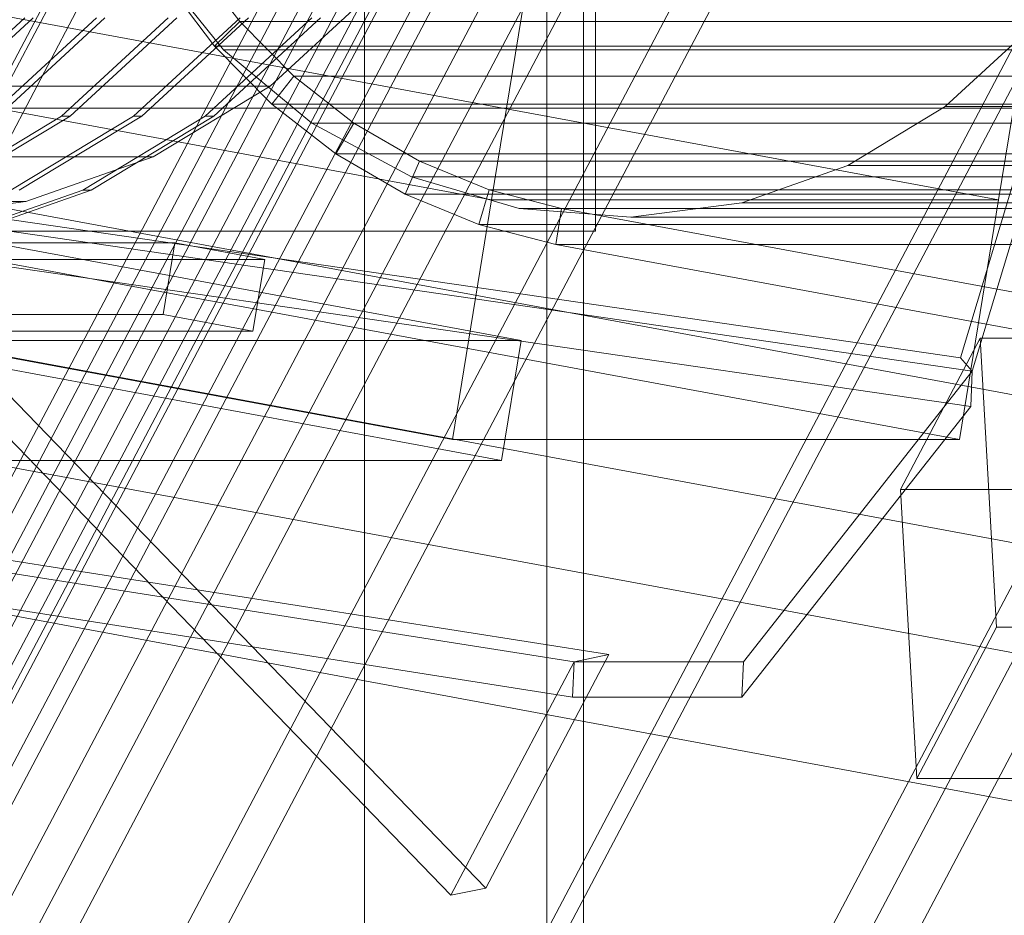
# Model space of a CAD drawing. Header units: millimetres. Extents: x -4395 to 65662, y -65530 to 6847.
# Tile 139 of 256: x -1443 to -1362, y -35566 to -35493. Entities that reach past the tile are written whole.
import ezdxf

# ---------------------------------------------------------------- set-up
doc = ezdxf.new("R2010")
doc.units = ezdxf.units.MM
for name, color, linetype, lineweight in [('COTAS_O', 1, 'Continuous', 0), ('frontal_C03', 7, 'Continuous', 0), ('frontal_C06', 7, 'Continuous', 0), ('frontal_C07', 7, 'Continuous', 0), ('frontal_fines-r33-C07-receiver', 7, 'Continuous', 0), ('frontal_secador', 7, 'Continuous', 0)]:
    doc.layers.add(name, color=color, linetype=linetype, lineweight=lineweight)
doc.dimstyles.new('R19_100', dxfattribs={"dimtxt": 250, "dimasz": 150, "dimexe": 150, "dimexo": 80, "dimgap": 100, "dimtad": 1, "dimtih": 1, "dimtoh": 1, "dimdsep": 46, "dimcen": 0.09, "dimadec": 0, "dimazin": 0, "dimtfac": 1, "dimtdec": 4, "dimtofl": 0, "dimtmove": 0, "dimatfit": 3, "dimfxl": 1, "dimtolj": 1, "dimtzin": 0, "dimarcsym": 0})

# ---------------------------------------------------------------- blocks, each defined once
blk = doc.blocks.new('DIM_R33_45')
at = {"layer": 'COTAS_O'}
for p, q in [((-1850, -34800), (-1850, -35500)), ((-150, -34800), (-150, -35500)), ((-1850, -35500), (-1700, -35455)), ((-150, -35500), (-300, -35455)), ((-150, -35500), (-1850, -35500)), ((-1850, -35500), (-1700, -35545)), ((-150, -35500), (-300, -35545))]:
    blk.add_line(p, q, dxfattribs=at)
blk.add_text('1700 O', height=250, rotation=180, dxfattribs=at).set_placement((-1000, -35600))
blk = doc.blocks.new('DIM_R33_48')
at = {"layer": 'COTAS_O'}
for p, q in [((-1480, -33670), (-780, -33670)), ((-780, -33670), (-825, -33820)), ((-780, -36000), (-780, -33670)), ((-780, -33670), (-735, -33820)), ((-780, -36000), (-825, -35850)), ((-780, -36000), (-735, -35850)), ((-1480, -36000), (-780, -36000))]:
    blk.add_line(p, q, dxfattribs=at)
blk.add_text('2330 O', height=250, rotation=90, dxfattribs=at).set_placement((-880, -34835))
blk = doc.blocks.new('DIM_R33_49')
at = {"layer": 'COTAS_O'}
for p, q in [((-1480, -35300), (-1330, -35255)), ((490, -35300), (340, -35255)), ((-1480, -36000), (-1480, -35300)), ((-1480, -35300), (490, -35300)), ((-1480, -35300), (-1330, -35345)), ((490, -35300), (340, -35345)), ((490, -36000), (490, -35300))]:
    blk.add_line(p, q, dxfattribs=at)
blk.add_text('1970 O', height=250, dxfattribs=at).set_placement((-495, -35200))
blk = doc.blocks.new('DIM_R33_50')
at = {"layer": 'COTAS_O'}
for p, q in [((-1400, -33000), (-700, -33000)), ((-700, -33000), (-745, -33150)), ((-700, -36000), (-700, -33000)), ((-700, -33000), (-655, -33150)), ((-700, -36000), (-745, -35850)), ((-700, -36000), (-655, -35850)), ((-1400, -36000), (-700, -36000))]:
    blk.add_line(p, q, dxfattribs=at)
blk.add_text('3000 O', height=250, rotation=90, dxfattribs=at).set_placement((-800, -34500))
blk = doc.blocks.new('DIM_R33_51')
at = {"layer": 'COTAS_O'}
for p, q in [((-1400, -35300), (-1250, -35255)), ((1400, -35300), (1250, -35255)), ((-1400, -36000), (-1400, -35300)), ((-1400, -35300), (1400, -35300)), ((-1400, -35300), (-1250, -35345)), ((1400, -35300), (1250, -35345)), ((1400, -36000), (1400, -35300))]:
    blk.add_line(p, q, dxfattribs=at)
blk.add_text('2800 O', height=250, dxfattribs=at).set_placement((0, -35200))

msp = doc.modelspace()

# ---------------------------------------------------------------- linework, layer by layer
at = {"layer": 'frontal_C03'}
for p, q in [((-1415, -33068.391), (-1415, -35724.97)), ((-1415, -35728.898), (-1415, -33072.319)), ((-1396, -35510.132), (-1396, -35394.245)), ((-1396, -35510.132), (-1396, -35483.755)), ((-1476, -35510.132), (-1396, -35510.132))]:
    msp.add_line(p, q, dxfattribs=at)
at = {"layer": 'frontal_C06'}
for p, q in [((-1386.899, -35399.183), (-1404.548, -35507.561)), ((-1362.871, -35507.561), (-1345.222, -35399.183)), ((-1340.891, -35548.653), (-1691.981, -35483.636)), ((-1577.367, -35483.636), (-1226.277, -35548.653)), ((-1404.548, -35507.561), (-1524.658, -35485.318)), ((-1482.98, -35485.318), (-1362.871, -35507.561)), ((-1426.589, -35495.208), (-1432.591, -35487.785)), ((-1429.118, -35487.785), (-1425.267, -35492.875)), ((-1427.336, -35494.907), (-1431.418, -35489.512)), ((-1414.421, -35490.526), (-1422.774, -35498.207)), ((-1451.718, -35500.66), (-1442.947, -35492.595)), ((-1442.253, -35492.595), (-1451.023, -35500.66)), ((-1445.814, -35500.66), (-1437.043, -35492.595)), ((-1436.348, -35492.595), (-1445.119, -35500.66)), ((-1439.909, -35500.66), (-1431.139, -35492.595)), ((-1430.444, -35492.595), (-1439.215, -35500.66)), ((-1434.005, -35500.66), (-1425.234, -35492.595)), ((-1424.54, -35492.595), (-1433.31, -35500.66)), ((-1428.1, -35500.66), (-1419.33, -35492.595)), ((-1418.635, -35492.595), (-1427.406, -35500.66)), ((-1540.711, -35493.46), (-1402.123, -35519.124)), ((-1427.336, -35494.907), (-1425.267, -35492.875)), ((-1425.267, -35492.875), (-1420.826, -35497.385)), ((-1425.267, -35492.875), (-1303.707, -35492.875)), ((-1360.299, -35493.482), (-1367.26, -35499.883)), ((-1422.628, -35499.688), (-1427.336, -35494.907)), ((-1305.776, -35494.907), (-1427.336, -35494.907)), ((-1693.906, -35495.459), (-1342.817, -35560.476)), ((-1228.203, -35560.476), (-1579.293, -35495.459)), ((-1419.343, -35501.239), (-1426.589, -35495.208)), ((-1298.082, -35495.208), (-1426.589, -35495.208)), ((-1422.628, -35499.688), (-1420.826, -35497.385)), ((-1420.826, -35497.385), (-1415.87, -35501.239)), ((-1420.826, -35497.385), (-1299.266, -35497.385)), ((-1481.817, -35498.207), (-1422.774, -35498.207)), ((-1422.774, -35498.207), (-1432.371, -35504.003)), ((-1417.375, -35503.773), (-1422.628, -35499.688)), ((-1301.068, -35499.688), (-1422.628, -35499.688)), ((-1367.26, -35499.883), (-1375.258, -35504.713)), ((-1238.754, -35499.883), (-1367.26, -35499.883)), ((-1449.987, -35506.746), (-1439.909, -35500.66)), ((-1439.215, -35500.66), (-1449.292, -35506.746)), ((-1444.082, -35506.746), (-1434.005, -35500.66)), ((-1433.31, -35500.66), (-1443.388, -35506.746)), ((-1439.909, -35500.66), (-1439.215, -35500.66)), ((-1438.178, -35506.746), (-1428.1, -35500.66)), ((-1427.406, -35500.66), (-1437.483, -35506.746)), ((-1434.005, -35500.66), (-1433.31, -35500.66)), ((-1428.1, -35500.66), (-1427.406, -35500.66)), ((-1411.134, -35505.647), (-1419.343, -35501.239)), ((-1290.837, -35501.239), (-1419.343, -35501.239)), ((-1417.375, -35503.773), (-1415.87, -35501.239)), ((-1415.87, -35501.239), (-1410.485, -35504.37)), ((-1415.87, -35501.239), (-1294.31, -35501.239)), ((-1403.728, -35528.977), (-1542.316, -35503.313)), ((-1491.415, -35504.003), (-1432.371, -35504.003)), ((-1432.371, -35504.003), (-1442.845, -35507.691)), ((-1411.668, -35507.092), (-1417.375, -35503.773)), ((-1295.815, -35503.773), (-1417.375, -35503.773)), ((-1411.668, -35507.092), (-1410.485, -35504.37)), ((-1410.485, -35504.37), (-1404.763, -35506.725)), ((-1410.485, -35504.37), (-1288.925, -35504.37)), ((-1375.258, -35504.713), (-1383.986, -35507.787)), ((-1246.752, -35504.713), (-1375.258, -35504.713)), ((-1527.867, -35505.023), (-1407.757, -35527.266)), ((-1366.08, -35527.266), (-1486.189, -35505.023)), ((-1402.275, -35508.263), (-1411.134, -35505.647)), ((-1282.627, -35505.647), (-1411.134, -35505.647)), ((-1449.175, -35510.619), (-1438.178, -35506.746)), ((-1437.483, -35506.746), (-1448.481, -35510.619)), ((-1438.178, -35506.746), (-1437.483, -35506.746)), ((-1405.602, -35509.588), (-1411.668, -35507.092)), ((-1290.108, -35507.092), (-1411.668, -35507.092)), ((-1405.602, -35509.588), (-1404.763, -35506.725)), ((-1404.763, -35506.725), (-1398.802, -35508.263)), ((-1404.763, -35506.725), (-1283.203, -35506.725)), ((-1501.889, -35507.691), (-1442.845, -35507.691)), ((-1442.845, -35507.691), (-1453.792, -35509.13)), ((-1404.548, -35507.561), (-1407.757, -35527.266)), ((-1362.871, -35507.561), (-1404.548, -35507.561)), ((-1383.986, -35507.787), (-1393.109, -35508.985)), ((-1255.48, -35507.787), (-1383.986, -35507.787)), ((-1366.08, -35527.266), (-1362.871, -35507.561)), ((-1393.109, -35508.985), (-1402.275, -35508.263)), ((-1273.769, -35508.263), (-1402.275, -35508.263)), ((-1399.284, -35511.218), (-1398.802, -35508.263)), ((-1277.242, -35508.263), (-1398.802, -35508.263)), ((-1398.802, -35508.263), (-48.802, -35758.263)), ((-1399.284, -35511.218), (-1405.602, -35509.588)), ((-1284.042, -35509.588), (-1405.602, -35509.588)), ((-1264.603, -35508.985), (-1393.109, -35508.985)), ((-1461.86, -35511.077), (-1430.602, -35511.077)), ((-1431.565, -35516.989), (-1430.602, -35511.077)), ((-1430.602, -35511.077), (-1423.211, -35512.446)), ((-49.284, -35761.218), (-1399.284, -35511.218)), ((-1399.284, -35511.218), (-1277.724, -35511.218)), ((-1423.211, -35512.446), (-1454.469, -35512.446)), ((-1424.173, -35518.357), (-1423.211, -35512.446)), ((-1431.565, -35516.989), (-1462.823, -35516.989)), ((-1424.173, -35518.357), (-1431.565, -35516.989)), ((-1455.432, -35518.357), (-1424.173, -35518.357)), ((-1402.123, -35519.124), (-1447.274, -35519.124)), ((-1403.728, -35528.977), (-1402.123, -35519.124)), ((-1407.757, -35527.266), (-1366.08, -35527.266)), ((-1448.879, -35528.977), (-1403.728, -35528.977))]:
    msp.add_line(p, q, dxfattribs=at)
at = {"layer": 'frontal_C07'}
for p, q in [((-371.869, -33464.746), (-1502.175, -35606.704)), ((-1499.22, -35606.704), (-368.914, -33464.746)), ((-355.217, -33479.35), (-1505.217, -35658.628)), ((-1505.056, -35661.48), (-355.056, -33482.201)), ((-1500.295, -35639.968), (-369.989, -33498.011)), ((-367.035, -33498.011), (-1497.34, -35639.968)), ((-366.545, -33503.972), (-1493.568, -35639.709)), ((-1493.407, -35642.56), (-366.384, -33506.823)), ((-1476.664, -35633.23), (-359.487, -33516.153)), ((-374.605, -33521.257), (-1547.582, -35744.076)), ((-1522.957, -35744.076), (-349.981, -33521.257)), ((-1518.695, -35638.932), (-401.519, -33521.856)), ((-359.165, -33521.856), (-1476.341, -35638.932)), ((-1547.259, -35749.779), (-374.283, -33526.959)), ((-349.658, -33526.959), (-1522.635, -35749.779)), ((-374.122, -33529.81), (-1547.098, -35752.63)), ((-1543.158, -35752.63), (-370.182, -33529.81)), ((-349.686, -33577.242), (-1499.686, -35756.52)), ((-1499.525, -35759.372), (-349.525, -33580.093)), ((-367.086, -33654.314), (-1540.063, -35877.133)), ((-1539.741, -35882.836), (-366.764, -33660.016)), ((-362.824, -33660.016), (-1535.801, -35882.836)), ((-1498.333, -35633.23), (-1301.719, -35260.641)), ((-1301.397, -35266.344), (-1498.011, -35638.932)), ((-1511.84, -35829.964), (-1315.226, -35457.376)), ((-1311.286, -35457.376), (-1507.901, -35829.964)), ((-1364.368, -35518.934), (-1370.933, -35531.375)), ((-950.677, -35518.934), (-1364.368, -35518.934)), ((-1363.025, -35542.695), (-1364.368, -35518.934)), ((-1370.933, -35531.375), (-957.242, -35531.375)), ((-1369.59, -35555.135), (-1370.933, -35531.375)), ((-1369.59, -35555.135), (-1363.025, -35542.695)), ((-1363.025, -35542.695), (-949.335, -35542.695)), ((-955.899, -35555.135), (-1369.59, -35555.135))]:
    msp.add_line(p, q, dxfattribs=at)
at = {"layer": 'frontal_fines-r33-C07-receiver'}
for p, q in [((-1365.995, -35520.539), (-1348.984, -35463.932)), ((-1348.016, -35465.037), (-1365.027, -35521.645)), ((-1491.046, -35475.204), (-1405.038, -35564.147)), ((-1407.895, -35564.739), (-1493.903, -35475.796)), ((-1466.307, -35505.948), (-1365.995, -35520.539)), ((-1365.027, -35521.645), (-1465.338, -35507.054)), ((-1365.16, -35524.544), (-1465.471, -35509.953)), ((-1365.027, -35521.645), (-1365.995, -35520.539)), ((-1365.027, -35521.645), (-1383.837, -35545.537)), ((-1365.027, -35521.645), (-1365.16, -35524.544)), ((-1383.97, -35548.437), (-1365.16, -35524.544)), ((-1394.905, -35544.945), (-1514.441, -35526.177)), ((-1397.762, -35545.537), (-1517.298, -35526.77)), ((-1517.431, -35529.669), (-1397.895, -35548.437)), ((-1405.038, -35564.147), (-1394.905, -35544.945)), ((-1397.762, -35545.537), (-1394.905, -35544.945)), ((-1397.762, -35545.537), (-1407.895, -35564.739)), ((-1397.762, -35545.537), (-1397.895, -35548.437)), ((-1383.837, -35545.537), (-1397.762, -35545.537)), ((-1383.837, -35545.537), (-1383.97, -35548.437)), ((-1397.895, -35548.437), (-1383.97, -35548.437)), ((-1407.895, -35564.739), (-1405.038, -35564.147))]:
    msp.add_line(p, q, dxfattribs=at)
at = {"layer": 'frontal_secador'}
for p, q in [((-1400, -36000), (-1400, -33000)), ((-1400, -36000), (-1400, -33075)), ((-1400, -35590), (-1400, -33075)), ((-1400, -35940), (-1400, -33075)), ((-1397, -35940), (-1397, -33075)), ((-1400, -36000), (-1400, -33250)), ((-1400, -36000), (-1400, -35100))]:
    msp.add_line(p, q, dxfattribs=at)

# ---------------------------------------------------------------- dimensions: what is measured, and where the dimension line sits
at = {"layer": 'COTAS_O'}
for p1, p2, distance, picture, middle in [((-1400, -36000), (-1400, -33000), -700, 'DIM_R33_50', (-700, -34500)), ((-1480, -36000), (-1480, -33670), -700, 'DIM_R33_48', (-780, -34835)), ((-150, -34800), (-1850, -34800), 700, 'DIM_R33_45', (-1000, -35500)), ((-1480, -36000), (490, -36000), 700, 'DIM_R33_49', (-495, -35300)), ((-1400, -36000), (1400, -36000), 700, 'DIM_R33_51', (0, -35300))]:
    dim = msp.add_aligned_dim(p1=p1, p2=p2, distance=distance, text='<> O', dimstyle='R19_100', dxfattribs=at)
    dim.commit()
    dim.dimension.update_dxf_attribs({"geometry": picture, "text_midpoint": middle})

doc.saveas('drawing.dxf')
